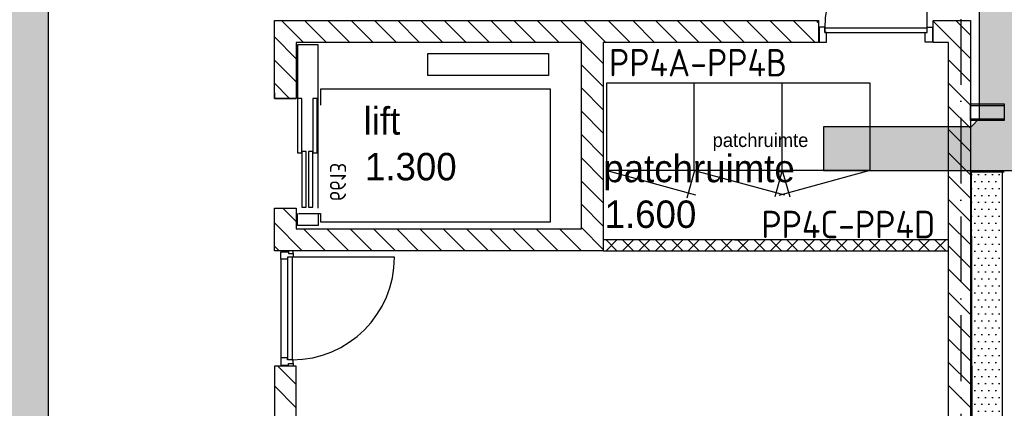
# Model space of a CAD drawing. Header units: millimetres. Extents: x 84333 to 240712, y -2244 to 84291.
# Tile 59 of 74: x 181735 to 190715, y 44661 to 48204. Entities that reach past the tile are written whole.
import ezdxf
from ezdxf.enums import TextEntityAlignment as Align

# ---------------------------------------------------------------- set-up
doc = ezdxf.new("R2010")
doc.units = ezdxf.units.MM
doc.header["$LTSCALE"] = 100
doc.linetypes.add('DASHDOT', pattern=[9, 6, -1.5, 0, -1.5])
for name, color, linetype in [('AFDELING', 4, 'CONTINUOUS'), ('AL$7----_STRAMIEN', 1, 'DASHDOT'), ('AL22----_BINNENWAND', 7, 'CONTINUOUS'), ('AL28----_KONSTRUKTIE', 3, 'CONTINUOUS'), ('AL32----_BINNENKOZ', 7, 'CONTINUOUS'), ('AL32----_DRAAIR', 7, 'CONTINUOUS'), ('AL32----_DRAAIRICHTING', 1, 'CONTINUOUS'), ('AL66----_TRANSPINST', 7, 'CONTINUOUS'), ('ALXA7---_KALKZVUIL', 1, 'CONTINUOUS'), ('ALXAB---_PREFABBETON', 1, 'CONTINUOUS'), ('ATN-----_BLOCKNAAM', 2, 'CONTINUOUS'), ('BOUW', 8, 'CONTINUOUS'), ('EL6441--_DATACOM', 3, 'CONTINUOUS'), ('KABELGGOOT1', 8, 'CONTINUOUS'), ('LIJN025', 10, 'CONTINUOUS'), ('LIJN035', 50, 'CONTINUOUS'), ('TEKST25', 10, 'CONTINUOUS')]:
    doc.layers.add(name, color=color, linetype=linetype)
doc.styles.add('BURO-025', font='BUROFONT.shx', dxfattribs={"height": 250})
doc.styles.get("Standard").update_dxf_attribs({"font": 'iso.shx'})
doc.styles.add('TECHNIC', font='technic_.ttf')
pattern_1 = [(8e-14, (39793.956, 199192.7), (31.75, 63.5), [0, -63.5])]

# ---------------------------------------------------------------- blocks, each defined once
blk = doc.blocks.new('A$C13e6995e')
at = {"layer": 'KABELGGOOT1'}
h = blk.add_hatch(dxfattribs=at)
h.set_pattern_fill('DOTS', color=256, scale=40, style=0)
h.set_pattern_definition(pattern_1)
h.paths.add_polyline_path([(97664.5, 44809.2), (97739.5, 44884.2), (100013.3, 44884.2), (100013.3, 45284.2), (97739.4, 45284.2), (97664.5, 45359.2), (97664.5, 53930.2), (97739.4, 54005.2), (106079.2, 54005.2), (106154.2, 53930.2), (106154.3, 49547.2), (106079.3, 49472.2), (104732.3, 49472.2), (104732.3, 49072.2), (106554.3, 49072.2), (106555.2, 54406.2), (97264.5, 54406.2), (97264.5, 38306), (97196.2, 38231), (93787.9, 38231), (93787.9, 37830.5), (97664.5, 37831)])
h = blk.add_hatch(dxfattribs=at)
h.set_pattern_fill('DOTS', color=256, scale=40, style=0)
h.set_pattern_definition(pattern_1)
h.paths.add_polyline_path([(106367.3, 49061.2), (106079.3, 49061.2), (106080.2, 48808.3), (106367.3, 48808.3)])
h.paths.add_polyline_path([(106367.3, 49072.2), (106079.3, 49072.2), (106079.3, 49061.2), (106367.3, 49061.2)])
h = blk.add_hatch(dxfattribs=at)
h.set_pattern_fill('DOTS', color=256, scale=40, style=0)
h.set_pattern_definition(pattern_1)
h.paths.add_polyline_path([(106367.3, 48821.3), (106080.1, 48821.3), (106087.1, 46844.5), (106367.3, 46844.5)])
h.paths.add_polyline_path([(106367.3, 46844.5), (106087.1, 46844.5), (106093.7, 44958.7), (106367.3, 44958.7)])
h.paths.add_polyline_path([(106367.3, 44958.7), (106093.7, 44958.7), (106097.3, 43942.2), (106367.3, 43942.2)])
at = {"layer": 'AL$7----_STRAMIEN', "color": 1}
blk.add_line((105984.9, 79257.4), (105984.9, 9360), dxfattribs=at)
at = {"layer": 'AL22----_BINNENWAND', "color": 8}
for p, q in [((104024.9, 50240), (103924.9, 50240)), ((106074.9, 49680), (106382.4, 49680)), ((106074.9, 49530), (106074.9, 49680)), ((106382.4, 49680), (106382.4, 49530)), ((106382.4, 49530), (106074.9, 49530)), ((105874.9, 48440), (102724.9, 48440)), ((102724.9, 48440), (102724.9, 48340)), ((105874.9, 48440), (102724.9, 48440)), ((102724.9, 48440), (102724.9, 48340)), ((105874.9, 48440), (102724.9, 48440)), ((102724.9, 48440), (102724.9, 48340)), ((103924.9, 48440), (104024.9, 48440)), ((105874.9, 48340), (105874.9, 48440)), ((105874.9, 48340), (105874.9, 48440)), ((105874.9, 48340), (105874.9, 48440)), ((102724.9, 48340), (105874.9, 48340)), ((102724.9, 48340), (105874.9, 48340)), ((102724.9, 48340), (105874.9, 48340))]:
    blk.add_line(p, q, dxfattribs=at)
at = {"layer": 'AL22----_BINNENWAND', "color": 8, "linetype": 'Continuous'}
for p, q in [((106074.9, 49665), (106382.4, 49665)), ((106074.9, 49545), (106382.4, 49545))]:
    blk.add_line(p, q, dxfattribs=at)
at = {"layer": 'AL28----_KONSTRUKTIE', "color": 8, "linetype": 'Continuous'}
for p, q in [((99724.9, 49730.2), (99724.9, 50440)), ((99724.9, 50440), (102724.9, 50440)), ((102724.9, 50440), (104031.9, 50440)), ((103878.2, 50440), (104687.9, 50440)), ((104687.9, 50440), (104687.9, 50240)), ((105734.5, 50240), (105734.5, 50440)), ((105734.5, 50440), (106074.9, 50440)), ((106074.9, 50440), (106074.9, 50440)), ((106074.9, 50440), (106074.9, 40840)), ((102524.9, 50240), (99924.9, 50240)), ((99924.9, 50240), (99924.9, 49730.2)), ((102524.9, 48540.2), (102524.9, 50240)), ((104019.7, 50240), (102724.9, 50240)), ((102724.9, 50240), (102724.9, 48340.2)), ((102828.2, 50240), (102799.9, 50240)), ((104687.9, 50240), (103878.2, 50240)), ((105874.9, 50240), (105734.5, 50240)), ((105874.9, 41040), (105874.9, 50240)), ((99924.9, 49730.2), (99724.9, 49730.2)), ((99724.9, 48340.2), (99724.9, 48730.5)), ((99724.9, 48730.5), (99924.9, 48730.5)), ((99924.9, 48730.5), (99924.9, 48540.2)), ((99924.9, 48540.2), (102524.9, 48540.2)), ((99924.9, 48340.2), (99724.9, 48340.2)), ((102724.9, 48340.2), (99924.9, 48340.2)), ((99924.9, 48340.2), (99924.9, 48340.2)), ((99924.9, 47290.2), (99724.9, 47290.2)), ((99724.9, 47290.2), (99724.9, 45435.5)), ((99924.9, 45435.5), (99924.9, 47290.2))]:
    blk.add_line(p, q, dxfattribs=at)
at = {"layer": 'AL32----_BINNENKOZ', "color": 8}
for p, q in [((104744.9, 50381), (104694.9, 50381)), ((104694.9, 50381), (104694.9, 50242)), ((104744.9, 50330), (104744.9, 50381)), ((105678.9, 50330), (105678.9, 50381)), ((105678.9, 50381), (105728.9, 50381)), ((105728.9, 50381), (105728.9, 50242)), ((105678.9, 50370), (104744.9, 50370)), ((105678.9, 50370), (104744.9, 50370)), ((104744.9, 50370), (104744.9, 50330)), ((104761.9, 50330), (104744.9, 50330)), ((104744.9, 50330), (105678.9, 50330)), ((104761.9, 50242), (104761.9, 50330)), ((105661.9, 50330), (105678.9, 50330)), ((105661.9, 50242), (105661.9, 50330)), ((105678.9, 50330), (105678.9, 50370)), ((104694.9, 50242), (104761.9, 50242)), ((105728.9, 50242), (105661.9, 50242)), ((99783.1, 48264.5), (99783.1, 48331.5)), ((99783.1, 48331.5), (99853.1, 48331.5)), ((99897.1, 48339.5), (99853.1, 48339.5)), ((99853.1, 48339.5), (99853.1, 48316.5)), ((99853.1, 48331.5), (99853.1, 48316.5)), ((99853.1, 48316.5), (99897.1, 48316.5)), ((99897.1, 48316.5), (99897.1, 48339.5)), ((99897.1, 48316.5), (99897.1, 48281.5)), ((99846.1, 48264.5), (99783.1, 48264.5)), ((99897.1, 48281.5), (99846.1, 48281.5)), ((99846.1, 48281.5), (99846.1, 48264.5)), ((99846.1, 48281.5), (99846.1, 47347.5)), ((99886.1, 48281.5), (99886.1, 47347.5)), ((99846.1, 47364.5), (99783.1, 47364.5)), ((99783.1, 47364.5), (99783.1, 47297.5)), ((99846.1, 47347.5), (99846.1, 47364.5)), ((99897.1, 47347.5), (99846.1, 47347.5)), ((99897.1, 47312.5), (99897.1, 47347.5)), ((99783.1, 47297.5), (99853.1, 47297.5)), ((99853.1, 47289.5), (99853.1, 47312.5)), ((99853.1, 47297.5), (99853.1, 47312.5)), ((99853.1, 47312.5), (99897.1, 47312.5)), ((99897.1, 47289.5), (99853.1, 47289.5)), ((99897.1, 47312.5), (99897.1, 47289.5))]:
    blk.add_line(p, q, dxfattribs=at)
at = {"layer": 'AL32----_BINNENKOZ', "color": 8, "linetype": 'Continuous'}
blk.add_line((99783.1, 48264.5), (99783.1, 47364.5), dxfattribs=at)
at = {"layer": 'AL32----_DRAAIR', "color": 8}
blk.add_line((100820.1, 48281.5), (99886.1, 48281.5), dxfattribs=at)
blk.add_arc((99886.1, 48281.5), 934, 270, 0, dxfattribs=at)
at = {"layer": 'AL32----_DRAAIRICHTING', "color": 8}
blk.add_line((105678.9, 50370), (105678.9, 51304), dxfattribs=at)
blk.add_arc((105678.9, 50370), 934, 90, 180, dxfattribs=at)
at = {"layer": 'AL66----_TRANSPINST', "color": 8, "linetype": 'Continuous'}
for p, q in [((100124.9, 50220.2), (99934.9, 50220.2)), ((99934.9, 50220.2), (99934.9, 49730.2)), ((100124.9, 49730.2), (100124.9, 50220.2)), ((101124.9, 50140.2), (102224.9, 50140.2)), ((102224.9, 50140.2), (102224.9, 49940.2)), ((102224.9, 49940.2), (101124.9, 49940.2)), ((99724.9, 49780.2), (99724.9, 49730.2)), ((102244.9, 49815.2), (100144.9, 49815.2)), ((100144.9, 49815.2), (100144.9, 49670.2)), ((102244.9, 48605.2), (102244.9, 49815.2)), ((99724.9, 49730.2), (99924.9, 49730.2)), ((99974.9, 49730.2), (99934.9, 49730.2)), ((99974.9, 49235.2), (99974.9, 49730.2)), ((100114.9, 49730.2), (100074.9, 49730.2)), ((100114.9, 49235.2), (100114.9, 49730.2)), ((100124.9, 48730.2), (100124.9, 49730.2)), ((99934.9, 49235.2), (99974.9, 49235.2)), ((100014.9, 49245.2), (99974.9, 49245.2)), ((100014.9, 48740.2), (100014.9, 49245.2)), ((100074.9, 49245.2), (100034.9, 49245.2)), ((100074.9, 48740.2), (100074.9, 49245.2)), ((100074.9, 49235.2), (100114.9, 49235.2)), ((99724.9, 48680.2), (99724.9, 48730.2)), ((99724.9, 48730.2), (99924.9, 48730.2)), ((99934.9, 48570.2), (99934.9, 48680.2)), ((99944.9, 48680.2), (100144.9, 48680.2)), ((99974.9, 48740.2), (100014.9, 48740.2)), ((100034.9, 48740.2), (100074.9, 48740.2)), ((100124.9, 48680.2), (100124.9, 48570.2)), ((100144.9, 48680.2), (100144.9, 48605.2)), ((100144.9, 48605.2), (102244.9, 48605.2)), ((100124.9, 48570.2), (99934.9, 48570.2))]:
    blk.add_line(p, q, dxfattribs=at)
at = {"layer": 'AL66----_TRANSPINST', "color": 8}
for p, q in [((101124.9, 49940.2), (101124.9, 50140.2)), ((99934.9, 49730.2), (99934.9, 49235.2)), ((100074.9, 49730.2), (100074.9, 49235.2)), ((99974.9, 49245.2), (99974.9, 48740.2)), ((100034.9, 49245.2), (100034.9, 48740.2))]:
    blk.add_line(p, q, dxfattribs=at)
at = {"layer": 'ALXA7---_KALKZVUIL', "color": 8}
for p, q in [((102849.9, 48440), (102749.9, 48340)), ((102749.9, 48440), (102849.9, 48340)), ((102849.9, 48440), (102749.9, 48340)), ((102749.9, 48440), (102849.9, 48340)), ((102999.9, 48440), (102899.9, 48340)), ((102899.9, 48440), (102999.9, 48340)), ((102999.9, 48440), (102899.9, 48340)), ((102899.9, 48440), (102999.9, 48340)), ((103149.9, 48440), (103049.9, 48340)), ((103049.9, 48440), (103149.9, 48340)), ((103149.9, 48440), (103049.9, 48340)), ((103049.9, 48440), (103149.9, 48340)), ((103299.9, 48440), (103199.9, 48340)), ((103199.9, 48440), (103299.9, 48340)), ((103299.9, 48440), (103199.9, 48340)), ((103199.9, 48440), (103299.9, 48340)), ((103449.9, 48440), (103349.9, 48340)), ((103349.9, 48440), (103449.9, 48340)), ((103449.9, 48440), (103349.9, 48340)), ((103349.9, 48440), (103449.9, 48340)), ((103599.9, 48440), (103499.9, 48340)), ((103499.9, 48440), (103599.9, 48340)), ((103599.9, 48440), (103499.9, 48340)), ((103499.9, 48440), (103599.9, 48340)), ((103749.9, 48440), (103649.9, 48340)), ((103649.9, 48440), (103749.9, 48340)), ((103749.9, 48440), (103649.9, 48340)), ((103649.9, 48440), (103749.9, 48340)), ((103899.9, 48440), (103799.9, 48340)), ((103799.9, 48440), (103899.9, 48340)), ((103899.9, 48440), (103799.9, 48340)), ((103799.9, 48440), (103899.9, 48340)), ((104049.9, 48440), (103949.9, 48340)), ((103949.9, 48440), (104049.9, 48340)), ((104049.9, 48440), (103949.9, 48340)), ((103949.9, 48440), (104049.9, 48340)), ((104199.9, 48440), (104099.9, 48340)), ((104099.9, 48440), (104199.9, 48340)), ((104199.9, 48440), (104099.9, 48340)), ((104099.9, 48440), (104199.9, 48340)), ((104349.9, 48440), (104249.9, 48340)), ((104249.9, 48440), (104349.9, 48340)), ((104349.9, 48440), (104249.9, 48340)), ((104249.9, 48440), (104349.9, 48340)), ((104499.9, 48440), (104399.9, 48340)), ((104399.9, 48440), (104499.9, 48340)), ((104499.9, 48440), (104399.9, 48340)), ((104399.9, 48440), (104499.9, 48340)), ((104649.9, 48440), (104549.9, 48340)), ((104549.9, 48440), (104649.9, 48340)), ((104649.9, 48440), (104549.9, 48340)), ((104549.9, 48440), (104649.9, 48340)), ((104799.9, 48440), (104699.9, 48340)), ((104699.9, 48440), (104799.9, 48340)), ((104799.9, 48440), (104699.9, 48340)), ((104699.9, 48440), (104799.9, 48340)), ((104949.9, 48440), (104849.9, 48340)), ((104849.9, 48440), (104949.9, 48340)), ((104949.9, 48440), (104849.9, 48340)), ((104849.9, 48440), (104949.9, 48340)), ((105099.9, 48440), (104999.9, 48340)), ((104999.9, 48440), (105099.9, 48340)), ((105099.9, 48440), (104999.9, 48340)), ((104999.9, 48440), (105099.9, 48340)), ((105249.9, 48440), (105149.9, 48340)), ((105149.9, 48440), (105249.9, 48340)), ((105249.9, 48440), (105149.9, 48340)), ((105149.9, 48440), (105249.9, 48340)), ((105399.9, 48440), (105299.9, 48340)), ((105299.9, 48440), (105399.9, 48340)), ((105399.9, 48440), (105299.9, 48340)), ((105299.9, 48440), (105399.9, 48340)), ((105549.9, 48440), (105449.9, 48340)), ((105449.9, 48440), (105549.9, 48340)), ((105549.9, 48440), (105449.9, 48340)), ((105449.9, 48440), (105549.9, 48340)), ((105699.9, 48440), (105599.9, 48340)), ((105599.9, 48440), (105699.9, 48340)), ((105699.9, 48440), (105599.9, 48340)), ((105599.9, 48440), (105699.9, 48340)), ((105849.9, 48440), (105749.9, 48340)), ((105749.9, 48440), (105849.9, 48340)), ((105849.9, 48440), (105749.9, 48340)), ((105749.9, 48440), (105849.9, 48340))]:
    blk.add_line(p, q, dxfattribs=at)
at = {"layer": 'ALXAB---_PREFABBETON', "color": 8}
for p, q in [((99989.2, 50240), (99789.2, 50440)), ((100201.3, 50240), (100001.3, 50440)), ((100413.5, 50240), (100213.5, 50440)), ((100625.6, 50240), (100425.6, 50440)), ((100837.7, 50240), (100637.7, 50440)), ((101049.9, 50240), (100849.9, 50440)), ((101262, 50240), (101062, 50440)), ((101474.1, 50240), (101274.1, 50440)), ((101686.3, 50240), (101486.3, 50440)), ((101898.4, 50240), (101698.4, 50440)), ((102110.5, 50240), (101910.5, 50440)), ((102322.7, 50240), (102122.7, 50440)), ((102724.9, 50049.9), (102334.8, 50440)), ((102746.9, 50240), (102546.9, 50440)), ((102970.3, 50240), (102770.3, 50440)), ((103192.9, 50240), (102992.9, 50440)), ((103400.9, 50240), (103200.9, 50440)), ((103600.2, 50240), (103400.2, 50440)), ((103805.2, 50240), (103605.2, 50440)), ((104013.2, 50240), (103813.2, 50440)), ((104231.9, 50240), (104031.9, 50440)), ((104444, 50240), (104244, 50440)), ((104656.1, 50240), (104456.1, 50440)), ((104687.9, 50420.3), (104668.3, 50440)), ((106074.9, 50094), (105734.5, 50434.4)), ((106074.9, 50306.1), (105941, 50440)), ((99924.9, 50092.2), (99724.9, 50292.2)), ((99924.9, 49880), (99724.9, 50080)), ((102724.9, 49837.7), (102524.9, 50037.7)), ((106074.9, 49881.9), (105874.9, 50081.9)), ((99862.7, 49730.2), (99724.9, 49867.9)), ((106074.9, 49669.7), (105874.9, 49869.7)), ((102724.9, 49625.6), (102524.9, 49825.6)), ((102724.9, 49413.5), (102524.9, 49613.5)), ((106074.9, 49457.6), (105874.9, 49657.6)), ((102724.9, 49201.4), (102524.9, 49401.4)), ((106074.9, 49245.5), (105874.9, 49445.5)), ((106074.9, 49033.3), (105874.9, 49233.3)), ((102724.9, 48989.2), (102524.9, 49189.2)), ((102724.9, 48777.1), (102524.9, 48977.1)), ((106074.9, 48821.2), (105874.9, 49021.2)), ((102724.9, 48565), (102524.9, 48765)), ((106074.9, 48609.1), (105874.9, 48809.1)), ((99924.9, 48607.2), (99801.6, 48730.5)), ((99979.9, 48340.2), (99724.9, 48595.1)), ((106074.9, 48396.9), (105874.9, 48596.9)), ((100192, 48340.2), (99992, 48540.2)), ((100404.2, 48340.2), (100204.2, 48540.2)), ((100616.3, 48340.2), (100416.3, 48540.2)), ((100828.4, 48340.2), (100628.4, 48540.2)), ((101040.5, 48340.2), (100840.5, 48540.2)), ((101252.7, 48340.2), (101052.7, 48540.2)), ((101464.8, 48340.2), (101264.8, 48540.2)), ((101676.9, 48340.2), (101476.9, 48540.2)), ((101889.1, 48340.2), (101689.1, 48540.2)), ((102101.2, 48340.2), (101901.2, 48540.2)), ((102313.3, 48340.2), (102113.3, 48540.2)), ((102525.5, 48340.2), (102325.5, 48540.2)), ((102724.9, 48352.8), (102524.9, 48552.8)), ((99767.8, 48340.2), (99724.9, 48383)), ((106074.9, 48184.8), (105874.9, 48384.8)), ((106074.9, 47972.7), (105874.9, 48172.7)), ((106074.9, 47760.5), (105874.9, 47960.5)), ((106074.9, 47548.4), (105874.9, 47748.4)), ((106074.9, 47336.3), (105874.9, 47536.3)), ((99924.9, 47122.3), (99757.1, 47290.2)), ((106074.9, 47124.1), (105874.9, 47324.1)), ((99924.9, 46910.2), (99724.9, 47110.2)), ((106074.9, 46912), (105874.9, 47112))]:
    blk.add_line(p, q, dxfattribs=at)
at = {"layer": 'KABELGGOOT1'}
for p, q in [((97664.5, 45359.2, 2750), (97664.5, 53930.2, 2750)), ((106154.2, 53930.2, 2750), (106154.3, 49547.2, 2750)), ((106154.3, 49547.2, 2750), (106079.3, 49472.2, 2750)), ((106079.3, 49472.2, 2750), (104732.3, 49472.2, 2750)), ((104732.3, 49472.2, 2750), (104732.3, 49072.2, 2750)), ((104732.3, 49072.2, 2750), (106554.3, 49072.2, 2750)), ((106068.3, 49061.2), (106382.6, 49061.2)), ((106079.3, 49072.2, 2750), (106097.3, 43942.2, 2750)), ((106367.3, 43942.2, 2750), (106367.3, 49072.2, 2750))]:
    blk.add_line(p, q, dxfattribs=at)
at = {"layer": 'AFDELING', "color": 8, "style": 'TECHNIC'}
for p in [(92219.2, 54467.7), (58038, 41625.4), (88107.6, 41443.8)]:
    blk.add_attdef('VIDE', text='', height=500, dxfattribs=at).set_placement(p, align=Align.CENTER)
blk.add_attdef('VIDE', text='', height=500, rotation=90, dxfattribs=at).set_placement((75128.7, 25766.1), align=Align.CENTER)
at = {"layer": 'ATN-----_BLOCKNAAM', "color": 8, "linetype": 'Continuous', "text_generation_flag": 4}
blk.add_text('6613', height=146.97, rotation=90, dxfattribs=at).set_placement((100231.8, 48793.4))
at = {"layer": 'BOUW', "style": 'BURO-025'}
for s, height, p in [('lift', 250, (100539.4, 49400)), ('patchruimte', 125, (103722, 49287.1)), ('1.300', 250, (100551.2, 48983.3)), ('patchruimte', 250, (102725.3, 48966.3)), ('1.600', 250, (102737.1, 48549.6))]:
    blk.add_text(s, height=height, dxfattribs=at).set_placement(p)

msp = doc.modelspace()

# ---------------------------------------------------------------- linework, layer by layer
at = {"layer": 'LIJN025'}
for p, q in [((187089.6, 46829.1), (187900.3, 46607.1)), ((187888.6, 46828.6), (187818.6, 46577.9)), ((187888.6, 46828.6), (188711.4, 46607.1)), ((188688.1, 46828.6), (188623.9, 46589.6)), ((189487.5, 46828.6), (188658.9, 46601.2)), ((188688.1, 46828.6), (188758.1, 46589.6))]:
    msp.add_line(p, q, dxfattribs=at)
at = {"layer": 'LIJN035'}
for p, q in [((187089.6, 47629.1), (189488, 47629.1)), ((187089.6, 46829.1), (187089.6, 47629.1)), ((187888, 46829.1), (187888, 47627.4)), ((188688, 46829.1), (188688, 47627.4)), ((189488, 47629.1), (189488, 46829.1)), ((189488, 46829.1), (187089.6, 46829.1))]:
    msp.add_line(p, q, dxfattribs=at)

# ---------------------------------------------------------------- block references
at = {"layer": 'EL6441--_DATACOM'}
msp.add_blockref('A$C13e6995e', (84333, -2244.2), dxfattribs=at)

# ---------------------------------------------------------------- texts
at = {"layer": 'TEKST25', "color": 2}
for s, p in [('PP4A-PP4B', (187109.8, 47686.7)), ('PP4C-PP4D', (188499.8, 46211.2))]:
    msp.add_text(s, height=250, dxfattribs=at).set_placement(p)

doc.saveas('drawing.dxf')
